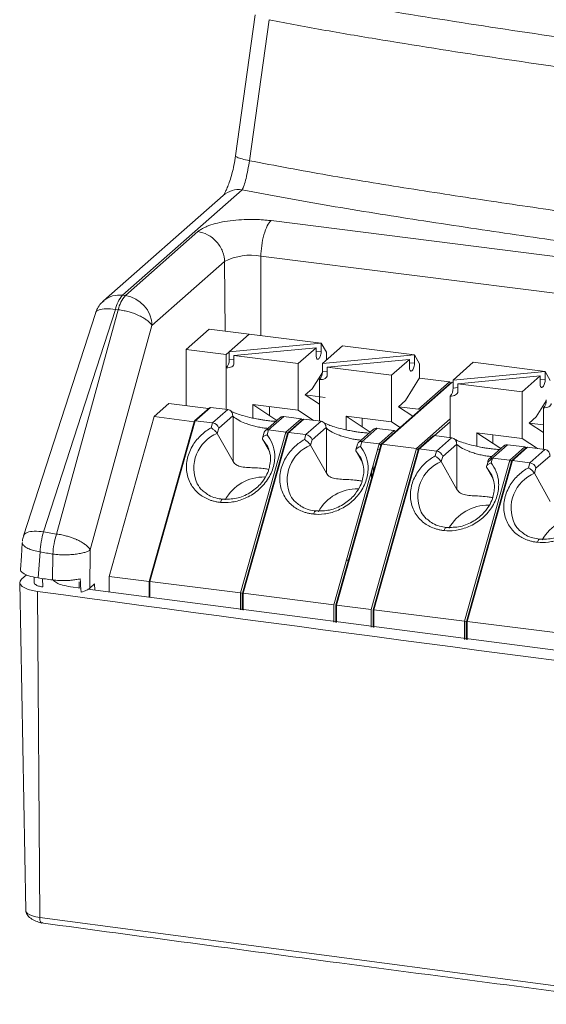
# Model space of a CAD drawing. Header units: millimetres. Extents: x -5 to 111, y 33 to 101.
# Tile 1 of 5: x -5 to 13, y 39 to 73. Entities that reach past the tile are written whole.
import ezdxf

# ---------------------------------------------------------------- set-up
doc = ezdxf.new("R2010")
doc.units = ezdxf.units.MM

msp = doc.modelspace()

# ---------------------------------------------------------------- linework, layer by layer
at = {"color": 7, "linetype": 'Continuous', "lineweight": 15}
for p, q in [((2.883, 73.486), (2.194, 68.537)), ((3.369, 73.318), (2.679, 68.369)), ((1.76, 67.153), (-2.435, 63.454)), ((2.422, 67.346), (-1.773, 63.646)), ((3.437, 66.264), (25.974, 63.425)), ((-1.674, 63.634), (0.87, 65.878)), ((25.588, 62.183), (3.084, 65.018)), ((1.806, 64.826), (-0.739, 62.581)), ((-2.43, 63.458), (-2.478, 63.412)), ((-2.725, 63.01), (-5.243, 55.201)), ((-2.023, 63.15), (-4.541, 55.34)), ((-4.089, 55.266), (-1.924, 63.137)), ((-0.739, 62.581), (-2.904, 54.71)), ((1.863, 61.566), (2.676, 62.283)), ((1.966, 61.657), (5.202, 61.965)), ((5.202, 61.965), (5.202, 61.686)), ((5.202, 61.965), (5.379, 61.65)), ((5.24, 61.245), (5.95, 61.871)), ((8.476, 61.553), (5.95, 61.871)), ((1.863, 61.566), (0.46, 61.743)), ((1.863, 59.642), (1.863, 61.566)), ((5.022, 61.806), (2.136, 61.532)), ((2.136, 61.532), (2.136, 61.253)), ((4.389, 61.248), (2.136, 61.532)), ((4.389, 61.248), (5.022, 61.806)), ((5.022, 61.806), (5.022, 61.528)), ((5.24, 61.245), (8.476, 61.553)), ((5.379, 61.65), (5.379, 61.367)), ((8.476, 61.553), (8.476, 61.274)), ((8.476, 61.553), (8.652, 61.237)), ((4.389, 59.613), (4.389, 61.248)), ((5.24, 60.966), (5.24, 61.245)), ((8.296, 61.394), (5.41, 61.119)), ((7.663, 60.836), (8.296, 61.394)), ((8.296, 61.115), (8.296, 61.394)), ((8.652, 61.237), (8.652, 60.742)), ((9.824, 60.667), (10.534, 61.293)), ((13.059, 60.975), (10.534, 61.293)), ((5.41, 61.119), (5.41, 60.841)), ((7.663, 60.836), (5.41, 61.119)), ((7.663, 59.2), (7.663, 60.836)), ((9.824, 60.667), (13.059, 60.975)), ((13.059, 60.697), (13.059, 60.975)), ((13.059, 60.975), (13.236, 60.66)), ((5.137, 60.684), (5.137, 59.229)), ((9.789, 60.59), (7.288, 58.384)), ((9.752, 60.577), (7.296, 58.411)), ((8.613, 59.646), (9.696, 60.602)), ((9.824, 60.389), (9.824, 60.667)), ((12.879, 60.816), (9.994, 60.542)), ((9.994, 60.542), (9.994, 60.263)), ((12.246, 60.258), (9.994, 60.542)), ((12.246, 60.258), (12.879, 60.816)), ((12.879, 60.538), (12.879, 60.816)), ((4.884, 60.365), (4.637, 60.147)), ((12.246, 58.623), (12.246, 60.258)), ((1.239, 59.668), (-0.145, 59.843)), ((2.798, 59.813), (2.798, 59.335)), ((8.158, 59.952), (7.911, 59.735)), ((9.72, 58.652), (9.72, 60.107)), ((1.31, 59.711), (0.74, 59.209)), ((1.275, 59.7), (0.748, 59.236)), ((1.918, 59.635), (1.31, 59.711)), ((1.387, 59.167), (1.918, 59.635)), ((1.918, 59.635), (1.922, 59.634)), ((12.994, 58.239), (12.994, 59.694)), ((-0.841, 53.6), (0.74, 59.209)), ((0.74, 59.209), (-0.663, 59.386)), ((0.779, 59.244), (1.387, 59.167)), ((1.339, 58.996), (1.387, 59.167)), ((1.604, 58.981), (2.096, 59.415)), ((2.105, 59.393), (2.105, 57.813)), ((3.747, 59.346), (3.228, 58.888)), ((3.882, 59.387), (3.352, 58.919)), ((3.882, 59.387), (3.878, 59.388)), ((4.49, 59.311), (3.882, 59.387)), ((3.96, 58.843), (4.49, 59.311)), ((4.549, 59.288), (4.022, 58.823)), ((5.192, 59.222), (4.584, 59.299)), ((4.661, 58.754), (5.192, 59.222)), ((5.192, 59.222), (5.196, 59.222)), ((6.072, 58.922), (6.072, 59.4)), ((9.72, 59.209), (8.597, 58.219)), ((12.741, 59.375), (12.495, 59.157)), ((1.553, 58.799), (1.604, 58.981)), ((2.105, 57.813), (1.553, 58.799)), ((2.369, 53.197), (3.96, 58.843)), ((3.196, 58.838), (3.139, 58.635)), ((3.352, 58.919), (3.304, 58.748)), ((3.352, 58.919), (3.96, 58.843)), ((4.014, 58.796), (3.96, 58.843)), ((4.053, 58.831), (4.661, 58.754)), ((4.878, 58.568), (5.37, 59.003)), ((5.379, 58.981), (5.379, 57.401)), ((7.02, 58.933), (6.502, 58.476)), ((7.156, 58.975), (6.626, 58.507)), ((7.156, 58.975), (7.152, 58.975)), ((7.764, 58.898), (7.156, 58.975)), ((7.234, 58.43), (7.764, 58.898)), ((10.656, 58.823), (10.656, 58.345)), ((3.143, 58.599), (3.386, 58.164)), ((6.47, 58.425), (6.413, 58.223)), ((6.626, 58.507), (6.578, 58.336)), ((6.626, 58.507), (7.234, 58.43)), ((7.327, 58.419), (8.543, 58.265)), ((9.133, 58.71), (8.606, 58.246)), ((9.775, 58.645), (9.167, 58.721)), ((9.245, 58.177), (9.775, 58.645)), ((9.461, 57.991), (9.954, 58.425)), ((9.775, 58.645), (9.78, 58.644)), ((9.962, 58.403), (9.962, 56.823)), ((5.379, 57.401), (4.827, 58.387)), ((6.417, 58.186), (6.66, 57.752)), ((8.637, 58.254), (9.245, 58.177)), ((9.197, 58.006), (9.245, 58.177)), ((11.74, 58.397), (11.051, 57.79)), ((11.604, 58.356), (11.086, 57.898)), ((11.74, 58.397), (11.735, 58.398)), ((12.348, 58.321), (11.74, 58.397)), ((11.817, 57.853), (12.348, 58.321)), ((12.407, 58.298), (11.88, 57.833)), ((13.049, 58.232), (12.441, 58.309)), ((12.519, 57.764), (13.049, 58.232)), ((13.049, 58.232), (13.053, 58.232)), ((9.41, 57.809), (9.461, 57.991)), ((9.962, 56.823), (9.41, 57.809)), ((10.226, 52.207), (11.817, 57.853)), ((11.209, 57.929), (11.817, 57.853)), ((11.871, 57.806), (11.817, 57.853)), ((11.911, 57.841), (12.519, 57.764)), ((12.471, 57.594), (12.519, 57.764)), ((12.735, 57.578), (13.228, 58.013)), ((7.024, 57.447), (7.024, 57.686)), ((11, 57.609), (11.244, 57.174)), ((12.684, 57.397), (12.735, 57.578)), ((13.236, 56.411), (12.684, 57.397)), ((6.971, 57.259), (6.926, 57.339)), ((-4.541, 55.34), (-4.089, 55.266)), ((-4.668, 54.635), (-4.733, 53.724)), ((-2.904, 54.71), (-2.918, 53.366)), ((-4.216, 54.561), (-4.226, 53.655)), ((-5.14, 53.835), (-5.316, 53.679)), ((-4.877, 53.756), (-4.869, 53.553)), ((-0.841, 53.6), (-2.244, 53.776)), ((-0.841, 53.043), (-0.841, 53.6)), ((-0.812, 53.598), (2.369, 53.197)), ((-5.381, 53.559), (-5.168, 42.052)), ((-4.678, 41.811), (-4.758, 53.252)), ((-3.236, 53.367), (-3.601, 53.416)), ((-2.991, 53.333), (31.419, 48.836)), ((-2.751, 53.514), (-2.748, 53.3)), ((2.43, 53.188), (2.43, 52.603)), ((2.462, 53.185), (5.643, 52.785)), ((5.736, 52.773), (6.952, 52.62)), ((7.046, 52.608), (10.226, 52.207)), ((10.226, 52.207), (10.291, 52.197)), ((10.288, 52.198), (10.288, 51.559)), ((10.32, 52.195), (13.5, 51.795)), ((-4.678, 41.811), (16.843, 38.951))]:
    msp.add_line(p, q, dxfattribs=at)
at = {"color": 8, "linetype": 'Continuous', "lineweight": 15}
for p, q in [((3.084, 65.018), (3.075, 62.233)), ((1.827, 62.39), (1.806, 64.826)), ((5.202, 61.686), (5.022, 61.669)), ((2.136, 61.395), (1.966, 61.379)), ((8.476, 61.274), (8.296, 61.257)), ((5.41, 60.982), (5.24, 60.966)), ((13.059, 60.697), (12.879, 60.679)), ((9.994, 60.405), (9.824, 60.389)), ((8.543, 58.265), (9.72, 59.303)), ((6.969, 57.263), (6.969, 57.491)), ((2.462, 53.185), (2.462, 52.599)), ((10.226, 51.567), (10.226, 52.207)), ((10.32, 52.195), (10.32, 51.555))]:
    msp.add_line(p, q, dxfattribs=at)
at = {"color": 144, "linetype": 'Continuous', "lineweight": 0}
for p, q in [((-1.773, 63.646), (-1.674, 63.634)), ((-1.924, 63.137), (-2.023, 63.15)), ((0.46, 61.743), (1.273, 62.46)), ((5.202, 61.965), (1.273, 62.46)), ((0.46, 59.766), (0.46, 61.743)), ((1.966, 61.379), (1.966, 61.657)), ((5.239, 60.932), (4.884, 60.365)), ((8.652, 60.742), (8.158, 59.952)), ((9.696, 60.602), (8.647, 60.734)), ((9.731, 60.558), (9.696, 60.602)), ((9.789, 60.59), (9.752, 60.577)), ((9.824, 60.586), (9.789, 60.59)), ((4.637, 60.147), (5.339, 60.059)), ((4.637, 60.147), (5.137, 59.819)), ((-0.663, 59.386), (-0.145, 59.843)), ((2.798, 59.813), (4.389, 59.613)), ((3.645, 59.256), (2.798, 59.813)), ((13.096, 59.942), (12.741, 59.375)), ((1.31, 59.711), (1.275, 59.7)), ((3.384, 59.702), (3.38, 59.74)), ((3.384, 59.702), (3.384, 59.428)), ((4.932, 59.255), (4.389, 59.613)), ((7.911, 59.735), (8.613, 59.646)), ((8.419, 59.401), (7.911, 59.735)), ((8.676, 59.628), (8.613, 59.646)), ((-2.244, 53.776), (-0.663, 59.386)), ((0.779, 59.244), (-0.812, 53.598)), ((4.584, 59.299), (4.014, 58.796)), ((4.49, 59.311), (4.531, 59.272)), ((4.539, 59.279), (4.524, 59.288)), ((4.584, 59.299), (4.549, 59.288)), ((6.072, 59.4), (7.663, 59.2)), ((6.072, 59.4), (6.919, 58.844)), ((6.634, 59.33), (6.641, 59.268)), ((6.641, 59.268), (6.641, 59.027)), ((7.965, 59.001), (7.663, 59.2)), ((12.994, 58.829), (12.495, 59.157)), ((12.495, 59.157), (12.994, 59.094)), ((4.014, 58.796), (2.434, 53.188)), ((4.053, 58.831), (2.462, 53.185)), ((4.613, 58.583), (4.661, 58.754)), ((7.805, 58.859), (7.764, 58.898)), ((7.798, 58.876), (7.813, 58.866)), ((12.246, 58.623), (10.656, 58.823)), ((10.656, 58.823), (11.502, 58.266)), ((11.217, 58.752), (11.224, 58.691)), ((4.827, 58.387), (4.878, 58.568)), ((5.643, 52.785), (7.234, 58.43)), ((7.327, 58.419), (5.736, 52.773)), ((7.288, 58.384), (7.234, 58.43)), ((9.167, 58.721), (9.133, 58.71)), ((11.224, 58.691), (11.224, 58.449)), ((12.79, 58.265), (12.246, 58.623)), ((5.707, 52.775), (7.288, 58.384)), ((6.952, 52.62), (8.543, 58.265)), ((7.017, 52.61), (8.597, 58.219)), ((8.637, 58.254), (7.046, 52.608)), ((7.18, 58.239), (7.245, 58.231)), ((8.597, 58.219), (8.543, 58.265)), ((12.441, 58.309), (11.871, 57.806)), ((12.388, 58.282), (12.348, 58.321)), ((12.381, 58.298), (12.396, 58.289)), ((12.441, 58.309), (12.407, 58.298)), ((11.871, 57.806), (10.291, 52.198)), ((11.911, 57.841), (10.32, 52.195)), ((11.051, 57.79), (11.021, 57.684)), ((11.209, 57.929), (11.161, 57.759)), ((6.152, 54.351), (6.084, 54.351)), ((-4.571, 53.407), (-4.575, 53.703)), ((-3.291, 53.374), (-3.296, 53.588)), ((-2.244, 53.232), (-2.244, 53.776)), ((-0.812, 53.598), (-0.812, 53.039)), ((-2.918, 53.366), (-2.751, 53.514)), ((2.369, 53.197), (2.433, 53.187)), ((2.369, 52.611), (2.369, 53.197)), ((2.462, 53.185), (2.43, 53.188)), ((5.643, 52.174), (5.643, 52.785)), ((5.707, 52.166), (5.707, 52.775)), ((5.736, 52.773), (5.736, 52.162)), ((6.952, 52), (6.952, 52.62)), ((7.017, 52.61), (7.017, 51.992)), ((7.046, 52.608), (7.046, 51.988)), ((10.32, 52.195), (10.288, 52.198))]:
    msp.add_line(p, q, dxfattribs=at)
at = {"color": 7, "linetype": 'Continuous', "lineweight": 15, "flags": 128}
for points in [[(5.022, 61.528), (5.023, 61.494), (5.028, 61.463), (5.035, 61.438), (5.045, 61.419), (5.057, 61.405), (5.072, 61.399), (5.087, 61.4), (5.103, 61.408), (5.12, 61.423), (5.136, 61.443), (5.152, 61.47), (5.166, 61.501), (5.178, 61.536), (5.188, 61.573), (5.196, 61.611), (5.2, 61.65), (5.202, 61.686)], [(1.863, 61.097), (1.918, 61.098), (1.97, 61.105), (2.018, 61.118), (2.058, 61.137), (2.092, 61.161), (2.116, 61.188), (2.131, 61.22), (2.136, 61.253)], [(8.296, 61.115), (8.297, 61.081), (8.302, 61.051), (8.309, 61.026), (8.319, 61.006), (8.331, 60.993), (8.346, 60.987), (8.361, 60.987), (8.377, 60.995), (8.394, 61.01), (8.41, 61.031), (8.426, 61.057), (8.44, 61.089), (8.452, 61.123), (8.462, 61.161), (8.47, 61.199), (8.474, 61.237), (8.476, 61.274)], [(5.137, 60.684), (5.192, 60.685), (5.244, 60.693), (5.292, 60.706), (5.332, 60.725), (5.366, 60.748), (5.39, 60.776), (5.405, 60.807), (5.41, 60.841)], [(12.879, 60.538), (12.881, 60.504), (12.885, 60.473), (12.893, 60.448), (12.903, 60.429), (12.915, 60.415), (12.929, 60.409), (12.945, 60.41), (12.961, 60.418), (12.977, 60.433), (12.994, 60.453), (13.009, 60.48), (13.023, 60.511), (13.036, 60.546), (13.046, 60.583), (13.053, 60.622), (13.058, 60.66), (13.059, 60.697)], [(9.72, 60.107), (9.776, 60.108), (9.828, 60.115), (9.875, 60.128), (9.916, 60.147), (9.949, 60.171), (9.974, 60.199), (9.989, 60.23), (9.994, 60.263)], [(12.994, 59.694), (13.05, 59.696), (13.102, 59.703), (13.149, 59.716), (13.19, 59.735), (13.223, 59.758), (13.248, 59.786), (13.263, 59.817), (13.268, 59.851)], [(-5.289, 54.962), (-5.322, 54.493), (-5.355, 54.025)], [(-5.316, 53.679), (-5.367, 53.617), (-5.381, 53.553), (-5.357, 53.489), (-5.298, 53.428), (-5.204, 53.372), (-5.079, 53.323), (-4.929, 53.282), (-4.758, 53.252)]]:
    msp.add_lwpolyline(points, dxfattribs=at)
at = {"color": 8, "linetype": 'Continuous', "lineweight": 15, "flags": 128}
for points in [[(3.143, 58.599), (3.327, 58.327), (3.361, 58.242)], [(6.417, 58.186), (6.601, 57.914), (6.641, 57.815)], [(11, 57.609), (11.184, 57.337), (11.224, 57.238)], [(1.662, 56.377), (1.671, 56.41), (1.683, 56.438), (1.695, 56.461), (1.708, 56.477), (1.721, 56.485), (1.733, 56.487)], [(4.936, 55.965), (4.945, 55.998), (4.957, 56.026), (4.969, 56.048), (4.982, 56.064), (4.995, 56.073), (5.007, 56.074)], [(9.519, 55.387), (9.529, 55.42), (9.54, 55.448), (9.553, 55.471), (9.566, 55.487), (9.579, 55.495), (9.591, 55.497)], [(12.793, 54.975), (12.803, 55.008), (12.814, 55.036), (12.826, 55.058), (12.839, 55.074), (12.853, 55.083), (12.865, 55.084)], [(-4.678, 41.811), (-4.812, 41.835), (-4.931, 41.866), (-5.029, 41.905), (-5.102, 41.949), (-5.149, 41.997), (-5.168, 42.047), (-5.168, 42.052)]]:
    msp.add_lwpolyline(points, dxfattribs=at)
at = {"color": 8, "linetype": 'Continuous', "lineweight": 15}
for centre, radius, start, end in [((2.303, 66.523), 0.831, 81.7691, 130.7337), ((-1.893, 62.828), 0.827, 81.643, 130.4354), ((2.052, 57.575), 1.322, 112.1808, 204.4507), ((5.326, 57.162), 1.322, 112.1808, 204.4507), ((9.909, 56.585), 1.322, 112.1808, 204.4507), ((13.183, 56.172), 1.322, 112.1808, 204.4507)]:
    msp.add_arc(centre, radius, start, end, dxfattribs=at)
at = {"color": 7, "linetype": 'Continuous', "lineweight": 15}
for centre, radius, start, end in [((2.719, 63.1), 1.952, 79.2261, 117.8883), ((-1.831, 62.553), 1.093, 1.5103, 81.7499), ((4.879, 60.939), 0.362, 315.3719, 4.3547), ((9.463, 60.361), 0.362, 315.3719, 4.3547), ((12.737, 59.949), 0.362, 315.3719, 4.3547), ((1.358, 58.914), 0.255, 15.1746, 83.367), ((3.318, 58.795), 0.129, 74.6597, 160.8256), ((6.592, 58.383), 0.129, 74.6597, 160.8256), ((9.215, 57.924), 0.255, 15.1746, 83.367), ((12.489, 57.512), 0.255, 15.1746, 83.367), ((3.199, 55.697), 1.572, 89.1381, 150.9339), ((14.334, 54.288), 1.579, 89.0057, 150.7872), ((500.255, 3771.642), 3752.527, 262.265699, 263.163682)]:
    msp.add_arc(centre, radius, start, end, dxfattribs=at)
at = {"color": 144, "linetype": 'Continuous', "lineweight": 0}
for centre, radius, start, end in [((-0.953, 62.922), 1.095, 138.5664, 167.9921), ((-0.853, 62.91), 1.095, 138.5664, 167.9921), ((1.605, 61.351), 0.362, 315.3719, 4.3547), ((4.632, 58.501), 0.255, 15.1746, 83.367), ((11.175, 57.81), 0.125, 73.8919, 188.9274), ((6.473, 55.284), 1.572, 89.1381, 150.9339), ((11.06, 54.7), 1.579, 89.0057, 150.7872)]:
    msp.add_arc(centre, radius, start, end, dxfattribs=at)
at = {"color": 7, "linetype": 'Continuous', "lineweight": 15}
for points, knots in [([(3.874, 74.291), (4.512, 74.16), (5.824, 73.918), (7.166, 73.691), (9.185, 73.359), (13.266, 72.728), (20.168, 71.757), (28.543, 70.662), (36.985, 69.623), (45.483, 68.636), (54.035, 67.705), (61.211, 66.989), (66.282, 66.542), (69.205, 66.317), (70.679, 66.218), (71.422, 66.177)], [0, 0, 0, 0, 0.03125, 0.0625, 0.0625, 0.125, 0.25, 0.375, 0.5, 0.625, 0.75, 0.875, 0.9375, 0.96875, 1, 1, 1, 1]), ([(71.262, 65.16), (70.514, 65.202), (69.773, 65.252), (68.297, 65.358), (67.562, 65.414), (65.365, 65.591), (63.91, 65.72), (59.555, 66.119), (56.67, 66.407), (50.919, 67.007), (48.053, 67.319), (42.341, 67.961), (39.496, 68.292), (33.823, 68.97), (30.996, 69.318), (25.363, 70.033), (22.556, 70.4), (16.975, 71.158), (14.2, 71.548), (10.082, 72.167), (8.716, 72.378), (6.688, 72.712), (6.016, 72.826), (4.681, 73.062), (4.019, 73.185), (3.369, 73.318)], [0, 0, 0, 0, 0.03125, 0.03125, 0.0625, 0.0625, 0.125, 0.125, 0.25, 0.25, 0.375, 0.375, 0.5, 0.5, 0.625, 0.625, 0.75, 0.75, 0.875, 0.875, 0.9375, 0.9375, 0.96875, 0.96875, 1, 1, 1, 1]), ([(2.194, 68.537), (2.176, 68.427), (2.142, 68.213), (2.071, 67.914), (1.995, 67.662), (1.921, 67.461), (1.856, 67.315), (1.786, 67.186), (1.77, 67.166), (1.76, 67.153)], [0, 0, 0, 0, 0.158478, 0.307756, 0.447175, 0.576402, 0.695915, 0.806424, 1, 1, 1, 1]), ([(2.679, 68.369), (2.648, 68.154), (2.606, 67.93), (2.538, 67.655), (2.515, 67.574), (2.467, 67.437), (2.444, 67.384), (2.422, 67.346)], [0, 0, 0, 0, 0.5, 0.5, 0.75, 0.75, 1, 1, 1, 1]), ([(0.87, 65.878), (0.885, 65.891), (0.915, 65.916), (0.969, 65.952), (1.04, 65.994), (1.135, 66.041), (1.302, 66.109), (1.553, 66.184), (1.908, 66.253), (2.297, 66.296), (2.632, 66.309), (2.895, 66.306), (3.083, 66.298), (3.265, 66.284), (3.38, 66.271), (3.437, 66.264)], [0, 0, 0, 0, 0.038853, 0.07767, 0.116596, 0.178299, 0.240168, 0.368725, 0.500011, 0.631297, 0.759854, 0.821558, 0.883426, 0.941673, 1, 1, 1, 1]), ([(3.437, 66.264), (3.396, 66.228), (3.351, 66.168), (3.264, 66.001), (3.223, 65.893), (3.154, 65.65), (3.127, 65.516), (3.092, 65.255), (3.084, 65.129), (3.084, 65.018)], [0, 0, 0, 0, 0.25, 0.25, 0.5, 0.5, 0.75, 0.75, 1, 1, 1, 1]), ([(1.806, 64.826), (1.805, 64.936), (1.784, 65.058), (1.692, 65.3), (1.62, 65.419), (1.438, 65.624), (1.328, 65.709), (1.099, 65.829), (0.98, 65.864), (0.87, 65.878)], [0, 0, 0, 0, 0.25, 0.25, 0.5, 0.5, 0.75, 0.75, 1, 1, 1, 1]), ([(-2.422, 63.448), (-2.46, 63.418), (-2.553, 63.347), (-2.653, 63.193), (-2.7, 63.07), (-2.723, 63.011)], [0, 0, 0, 0, 0.265362, 0.647064, 1, 1, 1, 1]), ([(-0.739, 62.581), (-0.741, 62.585), (-0.746, 62.593), (-0.756, 62.609), (-0.775, 62.636), (-0.822, 62.69), (-0.904, 62.761), (-1.031, 62.847), (-1.156, 62.914), (-1.285, 62.971), (-1.401, 63.016), (-1.55, 63.063), (-1.73, 63.109), (-1.856, 63.127), (-1.924, 63.137)], [0, 0, 0, 0, 0.016503, 0.033, 0.065951, 0.131519, 0.260091, 0.361157, 0.499991, 0.563852, 0.645802, 0.745824, 0.863898, 1, 1, 1, 1]), ([(1.922, 59.634), (1.972, 59.627), (2.018, 59.599), (2.064, 59.537), (2.076, 59.513), (2.087, 59.475), (2.089, 59.462), (2.093, 59.437), (2.093, 59.422), (2.096, 59.415)], [0, 0, 0, 0, 0.5, 0.5, 0.75, 0.75, 0.875, 0.875, 1, 1, 1, 1]), ([(3.118, 59.275), (3.073, 59.282), (2.962, 59.3), (2.729, 59.348), (2.457, 59.417), (2.234, 59.489), (2.077, 59.552), (2.035, 59.581), (2.01, 59.597)], [0, 0, 0, 0, 0.082712, 0.20568, 0.430961, 0.623372, 0.779196, 1, 1, 1, 1]), ([(3.607, 59.223), (3.581, 59.224), (3.508, 59.225), (3.358, 59.241), (3.218, 59.258), (3.136, 59.272), (3.118, 59.275)], [0, 0, 0, 0, 0.203103, 0.560717, 0.900665, 1, 1, 1, 1]), ([(3.748, 59.344), (3.761, 59.355), (3.79, 59.379), (3.838, 59.39), (3.868, 59.388), (3.878, 59.388)], [0, 0, 0, 0, 0.353938, 0.792277, 1, 1, 1, 1]), ([(5.196, 59.222), (5.246, 59.215), (5.292, 59.186), (5.338, 59.124), (5.35, 59.1), (5.361, 59.063), (5.363, 59.05), (5.367, 59.024), (5.367, 59.01), (5.37, 59.003)], [0, 0, 0, 0, 0.5, 0.5, 0.75, 0.75, 0.875, 0.875, 1, 1, 1, 1]), ([(6.392, 58.863), (6.347, 58.87), (6.236, 58.888), (6.003, 58.936), (5.731, 59.004), (5.508, 59.077), (5.351, 59.14), (5.309, 59.168), (5.284, 59.185)], [0, 0, 0, 0, 0.082712, 0.20568, 0.430961, 0.623372, 0.779196, 1, 1, 1, 1]), ([(1.662, 56.377), (1.62, 56.382), (1.538, 56.392), (1.417, 56.42), (1.273, 56.465), (1.109, 56.538), (0.93, 56.654), (0.77, 56.802), (0.587, 57.05), (0.452, 57.428), (0.473, 57.846), (0.578, 58.167), (0.692, 58.386), (0.834, 58.582), (0.991, 58.747), (1.16, 58.887), (1.28, 58.96), (1.339, 58.996)], [0, 0, 0, 0, 0.033846, 0.067606, 0.101512, 0.160283, 0.21919, 0.28516, 0.351266, 0.492102, 0.634357, 0.702241, 0.770265, 0.831613, 0.893097, 0.946515, 1, 1, 1, 1]), ([(1.553, 58.799), (1.549, 58.805), (1.541, 58.817), (1.514, 58.85), (1.475, 58.891), (1.423, 58.934), (1.38, 58.969), (1.352, 58.988), (1.339, 58.996)], [0, 0, 0, 0, 0.115327, 0.237348, 0.499745, 0.661207, 0.850961, 1, 1, 1, 1]), ([(1.662, 56.377), (1.776, 56.366), (1.902, 56.366), (2.175, 56.401), (2.322, 56.437), (2.619, 56.555), (2.769, 56.638), (3.047, 56.849), (3.175, 56.978), (3.38, 57.266), (3.459, 57.423), (3.555, 57.739), (3.574, 57.897), (3.561, 58.19), (3.529, 58.325), (3.435, 58.561), (3.373, 58.663), (3.304, 58.748)], [0, 0, 0, 0, 0.125, 0.125, 0.25, 0.25, 0.375, 0.375, 0.5, 0.5, 0.625, 0.625, 0.75, 0.75, 0.875, 0.875, 1, 1, 1, 1]), ([(3.304, 58.748), (3.288, 58.744), (3.253, 58.733), (3.208, 58.709), (3.163, 58.678), (3.14, 58.645), (3.136, 58.616), (3.14, 58.604), (3.143, 58.599)], [0, 0, 0, 0, 0.148939, 0.338768, 0.500254, 0.762635, 0.884658, 1, 1, 1, 1]), ([(6.881, 58.81), (6.855, 58.811), (6.782, 58.813), (6.632, 58.828), (6.492, 58.846), (6.41, 58.859), (6.392, 58.863)], [0, 0, 0, 0, 0.203103, 0.560717, 0.900665, 1, 1, 1, 1]), ([(7.022, 58.932), (7.035, 58.942), (7.064, 58.967), (7.112, 58.978), (7.142, 58.976), (7.152, 58.975)], [0, 0, 0, 0, 0.353938, 0.792277, 1, 1, 1, 1]), ([(4.936, 55.965), (4.894, 55.97), (4.812, 55.98), (4.691, 56.007), (4.546, 56.052), (4.383, 56.125), (4.204, 56.242), (4.044, 56.39), (3.861, 56.637), (3.726, 57.016), (3.747, 57.433), (3.852, 57.755), (3.965, 57.973), (4.108, 58.17), (4.265, 58.334), (4.434, 58.474), (4.553, 58.547), (4.613, 58.583)], [0, 0, 0, 0, 0.033846, 0.067606, 0.101512, 0.160283, 0.21919, 0.28516, 0.351266, 0.492102, 0.634357, 0.702241, 0.770265, 0.831613, 0.893097, 0.946515, 1, 1, 1, 1]), ([(9.78, 58.644), (9.829, 58.637), (9.876, 58.609), (9.922, 58.547), (9.933, 58.523), (9.944, 58.485), (9.947, 58.472), (9.95, 58.447), (9.951, 58.433), (9.954, 58.425)], [0, 0, 0, 0, 0.5, 0.5, 0.75, 0.75, 0.875, 0.875, 1, 1, 1, 1]), ([(10.975, 58.285), (10.931, 58.292), (10.819, 58.31), (10.586, 58.358), (10.314, 58.427), (10.091, 58.499), (9.935, 58.562), (9.892, 58.591), (9.867, 58.607)], [0, 0, 0, 0, 0.082712, 0.20568, 0.430961, 0.623372, 0.779196, 1, 1, 1, 1]), ([(3.298, 58.383), (3.337, 58.29), (3.412, 58.111), (3.433, 57.892), (3.41, 57.777), (3.407, 57.763)], [0, 0, 0, 0, 0.486666, 0.936306, 1, 1, 1, 1]), ([(4.936, 55.965), (5.05, 55.953), (5.176, 55.953), (5.449, 55.989), (5.596, 56.025), (5.893, 56.143), (6.043, 56.225), (6.321, 56.437), (6.448, 56.566), (6.654, 56.853), (6.733, 57.011), (6.829, 57.327), (6.848, 57.485), (6.835, 57.778), (6.803, 57.912), (6.709, 58.149), (6.647, 58.25), (6.578, 58.336)], [0, 0, 0, 0, 0.125, 0.125, 0.25, 0.25, 0.375, 0.375, 0.5, 0.5, 0.625, 0.625, 0.75, 0.75, 0.875, 0.875, 1, 1, 1, 1]), ([(6.578, 58.336), (6.562, 58.331), (6.527, 58.32), (6.482, 58.297), (6.437, 58.266), (6.414, 58.232), (6.41, 58.204), (6.414, 58.192), (6.417, 58.186)], [0, 0, 0, 0, 0.148939, 0.338768, 0.500254, 0.762635, 0.884658, 1, 1, 1, 1]), ([(11.465, 58.233), (11.438, 58.234), (11.366, 58.235), (11.216, 58.251), (11.075, 58.268), (10.994, 58.282), (10.975, 58.285)], [0, 0, 0, 0, 0.203103, 0.560717, 0.900665, 1, 1, 1, 1]), ([(11.605, 58.354), (11.618, 58.365), (11.648, 58.389), (11.695, 58.4), (11.726, 58.398), (11.735, 58.398)], [0, 0, 0, 0, 0.353938, 0.792277, 1, 1, 1, 1]), ([(13.053, 58.232), (13.103, 58.225), (13.15, 58.196), (13.196, 58.134), (13.207, 58.11), (13.218, 58.073), (13.221, 58.06), (13.224, 58.034), (13.225, 58.02), (13.228, 58.013)], [0, 0, 0, 0, 0.5, 0.5, 0.75, 0.75, 0.875, 0.875, 1, 1, 1, 1]), ([(3.407, 57.763), (3.396, 57.692), (3.373, 57.539), (3.26, 57.278), (3.049, 56.977), (2.694, 56.688), (2.225, 56.487), (1.896, 56.487), (1.732, 56.487)], [0, 0, 0, 0, 0.10234, 0.219948, 0.378892, 0.573799, 0.788198, 1, 1, 1, 1]), ([(2.105, 57.813), (2.141, 57.766), (2.204, 57.682), (2.398, 57.621), (2.631, 57.599), (2.897, 57.589), (3.089, 57.574), (3.243, 57.555), (3.303, 57.544), (3.352, 57.535)], [0, 0, 0, 0, 0.209677, 0.374299, 0.53927, 0.698913, 0.867051, 0.891898, 1, 1, 1, 1]), ([(6.572, 57.97), (6.611, 57.877), (6.686, 57.698), (6.707, 57.479), (6.684, 57.365), (6.681, 57.351)], [0, 0, 0, 0, 0.486666, 0.936306, 1, 1, 1, 1]), ([(9.519, 55.387), (9.478, 55.392), (9.395, 55.402), (9.275, 55.43), (9.13, 55.475), (8.966, 55.548), (8.788, 55.664), (8.628, 55.812), (8.445, 56.06), (8.309, 56.438), (8.33, 56.856), (8.435, 57.177), (8.549, 57.396), (8.691, 57.592), (8.849, 57.757), (9.018, 57.897), (9.137, 57.97), (9.197, 58.006)], [0, 0, 0, 0, 0.033846, 0.067606, 0.101512, 0.160283, 0.21919, 0.28516, 0.351266, 0.492102, 0.634357, 0.702241, 0.770265, 0.831613, 0.893097, 0.946515, 1, 1, 1, 1]), ([(9.41, 57.809), (9.406, 57.815), (9.398, 57.827), (9.372, 57.86), (9.333, 57.901), (9.281, 57.944), (9.237, 57.979), (9.209, 57.998), (9.197, 58.006)], [0, 0, 0, 0, 0.115327, 0.237348, 0.499745, 0.661207, 0.850961, 1, 1, 1, 1]), ([(9.519, 55.387), (9.633, 55.376), (9.76, 55.376), (10.033, 55.411), (10.179, 55.447), (10.476, 55.565), (10.627, 55.648), (10.905, 55.86), (11.032, 55.989), (11.238, 56.276), (11.316, 56.433), (11.413, 56.749), (11.432, 56.907), (11.418, 57.2), (11.387, 57.335), (11.293, 57.571), (11.23, 57.673), (11.161, 57.759)], [0, 0, 0, 0, 0.125, 0.125, 0.25, 0.25, 0.375, 0.375, 0.5, 0.5, 0.625, 0.625, 0.75, 0.75, 0.875, 0.875, 1, 1, 1, 1]), ([(5.379, 57.401), (5.415, 57.354), (5.478, 57.269), (5.672, 57.208), (5.905, 57.187), (6.171, 57.176), (6.363, 57.161), (6.517, 57.143), (6.577, 57.132), (6.626, 57.123)], [0, 0, 0, 0, 0.209677, 0.374299, 0.53927, 0.698913, 0.867051, 0.891898, 1, 1, 1, 1]), ([(11.156, 57.393), (11.195, 57.3), (11.269, 57.121), (11.291, 56.902), (11.267, 56.787), (11.264, 56.773)], [0, 0, 0, 0, 0.486666, 0.936306, 1, 1, 1, 1]), ([(12.793, 54.975), (12.752, 54.98), (12.669, 54.99), (12.549, 55.017), (12.404, 55.062), (12.24, 55.135), (12.062, 55.252), (11.902, 55.4), (11.719, 55.647), (11.583, 56.026), (11.604, 56.443), (11.709, 56.765), (11.823, 56.983), (11.965, 57.18), (12.123, 57.344), (12.292, 57.484), (12.411, 57.557), (12.471, 57.594)], [0, 0, 0, 0, 0.033846, 0.067606, 0.101512, 0.160283, 0.21919, 0.28516, 0.351266, 0.492102, 0.634357, 0.702241, 0.770265, 0.831613, 0.893097, 0.946515, 1, 1, 1, 1]), ([(12.684, 57.397), (12.68, 57.403), (12.672, 57.415), (12.646, 57.447), (12.607, 57.489), (12.555, 57.532), (12.511, 57.566), (12.483, 57.585), (12.471, 57.594)], [0, 0, 0, 0, 0.115327, 0.237348, 0.499745, 0.661207, 0.850961, 1, 1, 1, 1]), ([(1.089, 56.75), (1.069, 56.764), (0.965, 56.836), (0.9, 56.942), (0.848, 57.027)], [0, 0, 0, 0, 0.1962113, 1, 1, 1, 1]), ([(6.681, 57.351), (6.67, 57.28), (6.647, 57.127), (6.534, 56.865), (6.323, 56.565), (5.968, 56.276), (5.499, 56.075), (5.17, 56.074), (5.006, 56.074)], [0, 0, 0, 0, 0.10234, 0.219948, 0.378892, 0.573799, 0.788198, 1, 1, 1, 1]), ([(12.793, 54.975), (12.907, 54.963), (13.034, 54.963), (13.307, 54.999), (13.453, 55.035), (13.75, 55.153), (13.901, 55.235), (14.179, 55.447), (14.306, 55.576), (14.512, 55.863), (14.59, 56.021), (14.687, 56.337), (14.706, 56.495), (14.692, 56.788), (14.661, 56.922), (14.567, 57.159), (14.504, 57.26), (14.435, 57.346)], [0, 0, 0, 0, 0.125, 0.125, 0.25, 0.25, 0.375, 0.375, 0.5, 0.5, 0.625, 0.625, 0.75, 0.75, 0.875, 0.875, 1, 1, 1, 1]), ([(1.732, 56.487), (1.653, 56.499), (1.484, 56.525), (1.262, 56.612), (1.143, 56.708), (1.089, 56.75)], [0, 0, 0, 0, 0.330083, 0.699667, 1, 1, 1, 1]), ([(11.264, 56.773), (11.254, 56.702), (11.231, 56.549), (11.117, 56.288), (10.906, 55.988), (10.552, 55.698), (10.082, 55.497), (9.753, 55.497), (9.59, 55.497)], [0, 0, 0, 0, 0.10234, 0.219948, 0.378892, 0.573799, 0.788198, 1, 1, 1, 1]), ([(9.962, 56.823), (9.998, 56.776), (10.062, 56.692), (10.255, 56.631), (10.488, 56.609), (10.755, 56.599), (10.946, 56.584), (11.101, 56.565), (11.161, 56.554), (11.21, 56.545)], [0, 0, 0, 0, 0.209677, 0.374299, 0.53927, 0.698913, 0.867051, 0.891898, 1, 1, 1, 1]), ([(4.363, 56.338), (4.343, 56.352), (4.239, 56.423), (4.174, 56.53), (4.122, 56.615)], [0, 0, 0, 0, 0.196211, 1, 1, 1, 1]), ([(5.006, 56.074), (4.927, 56.086), (4.758, 56.112), (4.535, 56.2), (4.417, 56.295), (4.363, 56.338)], [0, 0, 0, 0, 0.330083, 0.699667, 1, 1, 1, 1]), ([(14.538, 56.361), (14.528, 56.29), (14.505, 56.137), (14.391, 55.875), (14.18, 55.575), (13.826, 55.286), (13.356, 55.085), (13.027, 55.084), (12.864, 55.084)], [0, 0, 0, 0, 0.10234, 0.219948, 0.378892, 0.573799, 0.788198, 1, 1, 1, 1]), ([(8.947, 55.761), (8.926, 55.775), (8.823, 55.846), (8.758, 55.952), (8.706, 56.037)], [0, 0, 0, 0, 0.196211, 1, 1, 1, 1]), ([(9.59, 55.497), (9.51, 55.509), (9.341, 55.535), (9.119, 55.622), (9, 55.718), (8.947, 55.761)], [0, 0, 0, 0, 0.330083, 0.699667, 1, 1, 1, 1]), ([(-4.668, 54.635), (-4.663, 54.749), (-4.649, 54.873), (-4.605, 55.116), (-4.576, 55.235), (-4.541, 55.34)], [0, 0, 0, 0, 0.5, 0.5, 1, 1, 1, 1]), ([(12.221, 55.348), (12.2, 55.362), (12.097, 55.433), (12.032, 55.54), (11.98, 55.625)], [0, 0, 0, 0, 0.196211, 1, 1, 1, 1]), ([(12.864, 55.084), (12.784, 55.096), (12.615, 55.122), (12.393, 55.21), (12.274, 55.305), (12.221, 55.348)], [0, 0, 0, 0, 0.330083, 0.699667, 1, 1, 1, 1]), ([(-5.241, 55.201), (-5.244, 55.196), (-5.268, 55.138), (-5.276, 55.076), (-5.284, 55.019)], [0, 0, 0, 0, 0.095359, 1, 1, 1, 1]), ([(-4.089, 55.266), (-4.123, 55.161), (-4.153, 55.042), (-4.197, 54.799), (-4.21, 54.675), (-4.216, 54.561)], [0, 0, 0, 0, 0.5, 0.5, 1, 1, 1, 1]), ([(-4.089, 55.266), (-4.058, 55.262), (-3.996, 55.254), (-3.905, 55.237), (-3.819, 55.218), (-3.739, 55.197), (-3.665, 55.176), (-3.597, 55.154), (-3.537, 55.133), (-3.482, 55.112), (-3.435, 55.092), (-3.393, 55.074), (-3.306, 55.035), (-3.196, 54.976), (-3.069, 54.89), (-2.987, 54.819), (-2.94, 54.765), (-2.921, 54.737), (-2.911, 54.722), (-2.906, 54.714), (-2.904, 54.71)], [0, 0, 0, 0, 0.064178, 0.124616, 0.181316, 0.234276, 0.283496, 0.328975, 0.370714, 0.408711, 0.442966, 0.47348, 0.500251, 0.63905, 0.740035, 0.868545, 0.934081, 0.967016, 0.983505, 1, 1, 1, 1]), ([(-4.192, 54.558), (-4.143, 54.553), (-4.092, 54.548), (-4.037, 54.544), (-3.974, 54.54), (-3.908, 54.537), (-3.841, 54.536), (-3.773, 54.536), (-3.704, 54.537), (-3.635, 54.54), (-3.567, 54.544), (-3.499, 54.549), (-3.434, 54.557), (-3.37, 54.564), (-3.308, 54.574), (-3.252, 54.585), (-3.195, 54.596), (-3.144, 54.608), (-3.098, 54.622), (-3.053, 54.636), (-3.014, 54.651), (-2.981, 54.666), (-2.964, 54.674), (-2.95, 54.681), (-2.936, 54.689), (-2.924, 54.696), (-2.914, 54.703), (-2.904, 54.71)], [-0.000011, -0.000011, -0.000011, -0.000011, 0.154481, 0.154481, 0.154481, 0.334053, 0.334053, 0.334053, 0.513624, 0.513624, 0.513624, 0.693195, 0.693195, 0.693195, 0.872766, 0.872766, 0.872766, 1.052337, 1.052337, 1.052337, 1.231909, 1.231909, 1.231909, 1.321694, 1.321694, 1.321694, 1.402922, 1.402922, 1.402922, 1.402922]), ([(-4.733, 53.724), (-4.852, 53.746), (-5.08, 53.788), (-5.283, 53.896), (-5.374, 53.984), (-5.348, 54.03), (-5.345, 54.036)], [0, 0, 0, 0, 0.336724, 0.645429, 0.953902, 1, 1, 1, 1]), ([(-3.26, 53.695), (-3.284, 53.689), (-3.333, 53.678), (-3.411, 53.664), (-3.506, 53.65), (-3.618, 53.639), (-3.747, 53.631), (-3.875, 53.63), (-3.998, 53.634), (-4.116, 53.642), (-4.189, 53.651), (-4.226, 53.655)], [0, 0, 0, 0, 0.08742, 0.174569, 0.262137, 0.391585, 0.521444, 0.645222, 0.769545, 0.88463, 1, 1, 1, 1]), ([(-5.168, 42.052), (-5.159, 42.004), (-5.14, 41.908), (-5.008, 41.778), (-4.828, 41.675), (-4.689, 41.637), (-4.624, 41.619)], [0, 0, 0, 0, 0.266757, 0.532817, 0.781398, 1, 1, 1, 1]), ([(-4.624, 41.619), (-1.136, 41.147), (6.018, 40.181), (13.206, 39.242), (16.89, 38.76)], [0, 0, 0, 0, 0.487405, 1, 1, 1, 1]), ([(-4.565, 41.626), (-4.579, 41.617), (-4.6, 41.605), (-4.618, 41.616), (-4.623, 41.619)], [0, 0, 0, 0, 0.683327, 1, 1, 1, 1])]:
    msp.add_open_spline(points, degree=3, knots=knots, dxfattribs=at)
at = {"color": 8, "linetype": 'Continuous', "lineweight": 15}
for points, knots in [([(2.195, 68.537), (2.194, 68.537), (2.174, 68.526), (2.243, 68.489), (2.404, 68.431), (2.589, 68.389), (2.679, 68.369)], [0, 0, 0, 0, 0.006496, 0.344248, 0.682, 1, 1, 1, 1]), ([(68.984, 60.298), (67.886, 60.375), (65.1, 60.571), (60.694, 60.983), (55.724, 61.468), (50.776, 61.987), (45.843, 62.526), (40.926, 63.085), (34.458, 63.847), (26.47, 64.835), (19.171, 65.802), (14.086, 66.518), (11.165, 66.945), (8.272, 67.389), (5.418, 67.848), (3.589, 68.196), (2.679, 68.369)], [0, 0, 0, 0, 0.047602, 0.120697, 0.193931, 0.267257, 0.340651, 0.414097, 0.487569, 0.63155, 0.775409, 0.820553, 0.865651, 0.910688, 0.955582, 1, 1, 1, 1]), ([(68.947, 59.261), (68.846, 59.267), (68.003, 59.322), (66.499, 59.442), (64.393, 59.617), (62.364, 59.797), (60.347, 59.984), (58.391, 60.173), (56.431, 60.367), (54.462, 60.567), (52.512, 60.769), (50.597, 60.972), (47.435, 61.313), (43.016, 61.805), (37.346, 62.464), (32.475, 63.052), (28.35, 63.565), (24.994, 63.993), (21.66, 64.429), (18.358, 64.873), (15.627, 65.251), (13.45, 65.561), (11.84, 65.796), (10.224, 66.037), (8.638, 66.279), (7.052, 66.529), (5.495, 66.786), (3.935, 67.055), (2.923, 67.249), (2.422, 67.346)], [0, 0, 0, 0, 0.0043369, 0.0363052, 0.0653812, 0.096093, 0.1250867, 0.153877, 0.1821546, 0.211533, 0.2409189, 0.2684825, 0.2964961, 0.3814258, 0.4654643, 0.5503343, 0.6004439, 0.6516588, 0.7022261, 0.7518649, 0.802209, 0.8272107, 0.8519952, 0.8764807, 0.9020451, 0.9257493, 0.9506572, 0.9755088, 1, 1, 1, 1]), ([(-2.719, 63.009), (-2.719, 63.014), (-2.726, 63.07), (-2.606, 63.137), (-2.37, 63.189), (-2.139, 63.163), (-2.023, 63.15)], [0, 0, 0, 0, 0.030244, 0.353496, 0.676748, 1, 1, 1, 1]), ([(2.105, 59.393), (2.162, 59.349), (2.258, 59.274), (2.486, 59.168), (2.685, 59.1), (2.863, 59.051), (3.037, 59.012), (3.195, 58.985), (3.285, 58.978), (3.327, 58.975)], [0, 0, 0, 0, 0.273195, 0.463086, 0.586961, 0.702239, 0.810383, 0.91316, 1, 1, 1, 1]), ([(5.379, 58.981), (5.436, 58.936), (5.532, 58.861), (5.76, 58.756), (5.959, 58.688), (6.137, 58.638), (6.311, 58.599), (6.469, 58.573), (6.559, 58.566), (6.601, 58.563)], [0, 0, 0, 0, 0.273195, 0.463086, 0.586961, 0.702239, 0.810383, 0.91316, 1, 1, 1, 1]), ([(9.962, 58.403), (10.019, 58.359), (10.116, 58.284), (10.344, 58.178), (10.542, 58.11), (10.72, 58.061), (10.894, 58.022), (11.053, 57.995), (11.143, 57.988), (11.184, 57.985)], [0, 0, 0, 0, 0.273195, 0.463086, 0.586961, 0.702239, 0.810383, 0.91316, 1, 1, 1, 1]), ([(-4.541, 55.34), (-4.657, 55.353), (-4.888, 55.38), (-5.124, 55.327), (-5.244, 55.26), (-5.238, 55.204), (-5.237, 55.199)], [0, 0, 0, 0, 0.323252, 0.646504, 0.969756, 1, 1, 1, 1]), ([(-4.668, 54.635), (-4.745, 54.652), (-4.886, 54.682), (-5.072, 54.749), (-5.21, 54.822), (-5.272, 54.896), (-5.298, 54.944), (-5.283, 54.965), (-5.279, 54.971)], [0, 0, 0, 0, 0.208454, 0.38259, 0.626911, 0.818148, 0.95282, 1, 1, 1, 1]), ([(-4.623, 41.619), (-4.624, 41.62), (-4.632, 41.623), (-4.645, 41.641), (-4.659, 41.672), (-4.674, 41.726), (-4.676, 41.777), (-4.678, 41.811)], [0, 0, 0, 0, 0.027246, 0.229993, 0.432628, 0.631046, 1, 1, 1, 1])]:
    msp.add_open_spline(points, degree=3, knots=knots, dxfattribs=at)
at = {"color": 7, "linetype": 'Continuous', "lineweight": 15}
for points in [[(2.096, 59.415), (2.099, 59.408), (2.102, 59.401), (2.105, 59.393)], [(5.37, 59.003), (5.373, 58.995), (5.376, 58.988), (5.379, 58.981)], [(9.954, 58.425), (9.957, 58.418), (9.959, 58.411), (9.962, 58.403)], [(-4.216, 54.561), (-4.367, 54.586), (-4.518, 54.61), (-4.668, 54.635)], [(-4.192, 54.558), (-4.2, 54.559), (-4.208, 54.56), (-4.216, 54.561)], [(-4.226, 53.655), (-4.395, 53.678), (-4.564, 53.701), (-4.733, 53.724)]]:
    msp.add_open_spline(points, degree=3, dxfattribs=at)
at = {"color": 144, "linetype": 'Continuous', "lineweight": 0}
for points, knots in [([(4.827, 58.387), (4.823, 58.393), (4.815, 58.405), (4.788, 58.437), (4.749, 58.479), (4.697, 58.522), (4.654, 58.556), (4.626, 58.575), (4.613, 58.583)], [0, 0, 0, 0, 0.115327, 0.237348, 0.499745, 0.661207, 0.850961, 1, 1, 1, 1]), ([(11.161, 57.759), (11.146, 57.754), (11.111, 57.743), (11.066, 57.719), (11.02, 57.689), (10.997, 57.655), (10.993, 57.627), (10.998, 57.615), (11, 57.609)], [0, 0, 0, 0, 0.148939, 0.338768, 0.500254, 0.762635, 0.884658, 1, 1, 1, 1]), ([(-3.601, 53.416), (-3.699, 53.433), (-3.889, 53.465), (-4.102, 53.551), (-4.171, 53.618), (-4.206, 53.653)], [0, 0, 0, 0, 0.337405, 0.658981, 1, 1, 1, 1]), ([(-4.571, 53.407), (-4.625, 53.417), (-4.735, 53.438), (-4.837, 53.49), (-4.879, 53.532), (-4.869, 53.553), (-4.869, 53.553)], [0, 0, 0, 0, 0.328901, 0.662641, 0.995748, 1, 1, 1, 1]), ([(-3.225, 53.225), (-3.152, 53.245), (-3.089, 53.268), (-2.987, 53.316), (-2.948, 53.341), (-2.918, 53.366)], [0, 0, 0, 0, 0.5, 0.5, 1, 1, 1, 1])]:
    msp.add_open_spline(points, degree=3, knots=knots, dxfattribs=at)
msp.add_open_spline([(-3.26, 53.695), (-3.248, 53.538), (-3.236, 53.381), (-3.225, 53.225)], degree=3, dxfattribs=at)

doc.saveas('drawing.dxf')
